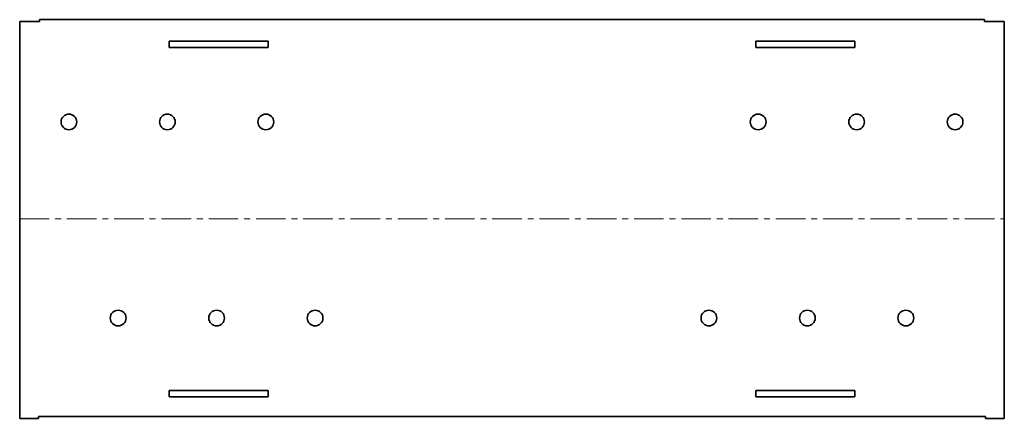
# Model space of a CAD drawing. Extents: x -490 to 10, y 0 to 203.
import ezdxf

# ---------------------------------------------------------------- set-up
doc = ezdxf.new("R2010")
doc.units = 0
doc.linetypes.add('AXES', pattern=[24, 15, -3, 3, -3])

msp = doc.modelspace()

# ---------------------------------------------------------------- linework, layer by layer
at = {"color": 7, "lineweight": 35, "ltscale": 0.25}
for p, q in [((-480.5, 201.723893), (-490.5, 201.723893)), ((9.5, 201.723893), (-0.5, 201.723893))]:
    msp.add_line(p, q, dxfattribs=at)
at = {"color": 7, "lineweight": 35}
for p, q in [((-490.5, 201.723893), (-490.5, 0)), ((-480.5, 202.723893), (-0.5, 202.723893)), ((9.5, 0), (9.5, 201.723893)), ((-414.561158, 191.823893), (-364.361158, 191.823893)), ((-116.638842, 191.823893), (-66.438842, 191.823893)), ((-414.561158, 188.623893), (-364.361158, 188.623893)), ((-116.638842, 188.623893), (-66.438842, 188.623893)), ((-364.361158, 14.1), (-414.561158, 14.1)), ((-364.361158, 10.9), (-414.561158, 10.9)), ((-116.638842, 14.1), (-66.438842, 14.1)), ((-116.638842, 10.9), (-66.438842, 10.9)), ((-481, 1), (0, 1))]:
    msp.add_line(p, q, dxfattribs=at)
at = {"color": 7, "lineweight": 35, "ltscale": 0.025}
for p, q in [((-480.5, 202.723893), (-480.5, 201.723893)), ((-0.5, 202.723893), (-0.5, 201.723893)), ((-481, 0), (-481, 1)), ((0, 0), (0, 1))]:
    msp.add_line(p, q, dxfattribs=at)
at = {"color": 7, "lineweight": 35, "ltscale": 0.08}
for p, q in [((-414.561158, 188.623893), (-414.561158, 191.823893)), ((-364.361158, 188.623893), (-364.361158, 191.823893)), ((-116.638842, 188.623893), (-116.638842, 191.823893)), ((-66.438842, 188.623893), (-66.438842, 191.823893)), ((-414.561158, 14.1), (-414.561158, 10.9)), ((-364.361158, 10.9), (-364.361158, 14.1)), ((-116.638842, 10.9), (-116.638842, 14.1)), ((-66.438842, 10.9), (-66.438842, 14.1))]:
    msp.add_line(p, q, dxfattribs=at)
at = {"color": 1, "linetype": 'AXES', "lineweight": 13}
msp.add_line((-490.5, 101.361947), (9.5, 101.361947), dxfattribs=at)
at = {"color": 7, "lineweight": 35, "ltscale": 0.2375}
for p, q in [((-490.5, 0), (-481, 0)), ((0, 0), (9.5, 0))]:
    msp.add_line(p, q, dxfattribs=at)
at = {"color": 7, "lineweight": 35}
for centre in [(-465.5, 150.723893), (-415.5, 150.723893), (-365.5, 150.723893), (-115.5, 150.723893), (-65.5, 150.723893), (-15.5, 150.723893), (-440.5, 51), (-390.5, 51), (-340.5, 51), (-140.5, 51), (-90.5, 51), (-40.5, 51)]:
    msp.add_circle(centre, 4, dxfattribs=at)

doc.saveas('drawing.dxf')
